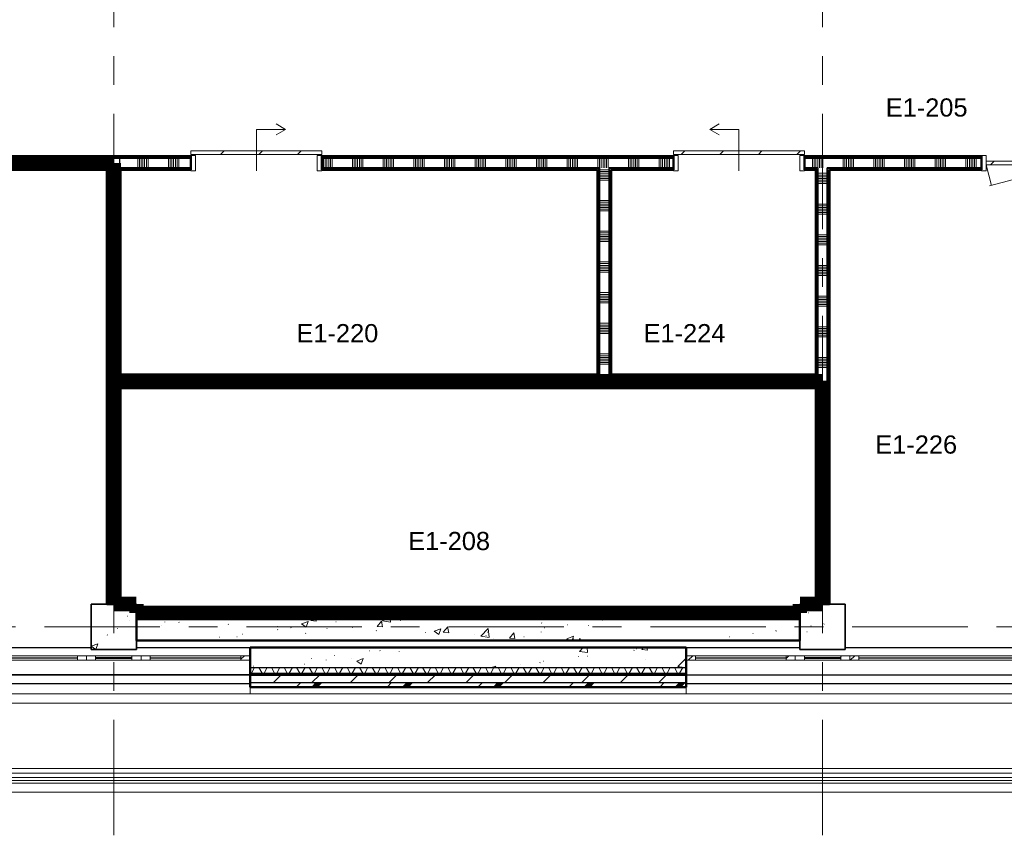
# Model space of a CAD drawing. Extents: x -3204 to 54657, y -2294 to 61632.
# Tile 10 of 65: x 22365 to 33200, y -2294 to 6678. Entities that reach past the tile are written whole.
import ezdxf

# ---------------------------------------------------------------- set-up
doc = ezdxf.new("R2010")
doc.units = 0
doc.header["$LTSCALE"] = 100
doc.linetypes.add('SCHEIDING_BRANDWEREND60', pattern=[3.2, 0.8, -1.6, 0.8])
doc.linetypes.add('stramien', pattern=[22.225, 12.7, -3.175, 3.175, -3.175])
for name, color, linetype, lineweight in [('00---0--FM-RUIMTENR', 7, 'Continuous', 18), ('BA20----_WANDEN', 14, 'Continuous', 50), ('BL$1A---_ALGEMEEN', 7, 'Continuous', 18), ('BL$1A---_DETAIL', 7, 'Continuous', 18), ('BL$7A---_STRAMIEN', 7, 'Continuous', 18), ('BL20----_WANDEN', 7, 'Continuous', 25), ('BL23----_VLOEREN', 11, 'Continuous', 18), ('BL28----_CONSTRUCTIES', 4, 'Continuous', 18), ('BL30----_KOZIJNEN', 14, 'Continuous', 25), ('BL34----_BALUSTRADES', 1, 'Continuous', 18), ('BL40----_BRANDWERENDESCHEIDING_60MIN', 84, 'SCHEIDING_BRANDWEREND60', 158)]:
    doc.layers.add(name, color=color, linetype=linetype, lineweight=lineweight)
doc.styles.add('Arial', font='arial.ttf', dxfattribs={"height": 200})
pattern_1 = [(50, (8878.4, 12805.1), (728.737, -63.756), [76.2, -838.2]), (355, (8878.4, 12805.1), (-140.972, 764.228), [60.96, -670.56]), (100.451, (8939.1, 12799.8), (587.77, 700.467), [64.76, -712.36]), (46.184, (8878.4, 13008.3), (1084.316, -168.17), [114.3, -1257.3]), (96.636, (8968.8, 12994.3), (949.61, 989.71), [97.14, -1068.54]), (351.184, (8878.4, 13008.3), (949.62, 989.7), [91.44, -1005.84]), (21, (8980, 12957.5), (606.458, -409.06), [76.2, -838.2]), (326, (8980, 12957.5), (247.208, 736.753), [60.96, -670.56]), (71.451, (9030.54, 12923.4), (853.668, 327.685), [64.76, -712.36]), (37.5, (8878.4, 12805.08), (12.3547, 338.22), [3.353, -659.079, 3.353, -677.367, -673.1]), (37.5, (8878.4, 12805.08), (12.3547, 338.22), [-1343.152, 3.353, -669.747]), (7.5, (8878.4, 12805.08), (267.279, 400.722), [3.353, -384.759, 3.353, -643.839, -256.54]), (7.5, (8878.4, 12805.08), (267.279, 400.722), [-1035.304, 3.353, -253.187]), (327.5, (8651.83, 12805.08), (542.3633, -22.9153), [3.353, -250.647, 3.353, -789.127, -1051.56]), (327.5, (8651.83, 12805.08), (542.3633, -22.9153), [-1046.48, 3.353, -1048.207]), (317.5, (8550.24, 12805.1), (592.517, 101.707), [3.353, -326.847, 3.353, -522.935, -746.76]), (317.5, (8550.24, 12805.1), (592.517, 101.707), [-856.488, 3.353, -743.407])]
pattern_2 = [(180, (23475, 2912.5), (7e-13, -500), []), (180, (23475, 2962.5), (7e-13, -500), []), (180, (23475, 3012.5), (7e-13, -500), []), (180, (23475, 3062.5), (7e-13, -500), [])]
pattern_3 = [(270, (27100, 2775), (500, -5e-12), []), (270, (27050, 2775), (500, -5e-12), []), (270, (27000, 2775), (500, -5e-12), []), (270, (26950, 2775), (500, -5e-12), [])]
pattern_4 = [(180, (31275, 4062.5), (-8e-13, -500), []), (180, (31275, 4112.5), (-8e-13, -500), []), (180, (31275, 4162.5), (-8e-13, -500), []), (180, (31275, 4212.5), (-8e-13, -500), [])]
pattern_5 = [(180, (28875, 4100), (-9e-13, -500), []), (180, (28875, 4150), (-9e-13, -500), []), (180, (28875, 4200), (-9e-13, -500), []), (180, (28875, 4250), (-9e-13, -500), [])]
pattern_6 = [(270, (35052.5, 5175), (500, 6e-12), []), (270, (35002.5, 5175), (500, 6e-12), []), (270, (34952.5, 5175), (500, 6e-12), []), (270, (34902.5, 5175), (500, 6e-12), [])]
pattern_7 = [(270, (22143.83, 5175), (500, -5e-12), []), (270, (22093.83, 5175), (500, -5e-12), []), (270, (22043.83, 5175), (500, -5e-12), []), (270, (21993.83, 5175), (500, -5e-12), [])]
pattern_8 = [(180, (31275, 1675), (-3e-12, -500), []), (180, (31275, 1725), (-3e-12, -500), []), (180, (31275, 1775), (-3e-12, -500), []), (180, (31275, 1825), (-3e-12, -500), [])]

# ---------------------------------------------------------------- blocks, each defined once
blk = doc.blocks.new('23_FL_glazenwasbalkon5 - AL_23_glazenwasbalkon-1321649-1')
at = {"layer": 'BL23----_VLOEREN'}
for p, q in [((38762, -13645), (-1918, -13645)), ((-1818, -13545), (38662, -13545)), ((39614, -14498), (-2771, -14498)), ((39742, -14625), (-2898, -14625)), ((-2798, -14525), (39642, -14525))]:
    blk.add_line(p, q, dxfattribs=at)
blk = doc.blocks.new('31_WN_AMC_a_br_paneel - 600x1530-2248571-1')
at = {"layer": 'BL30----_KOZIJNEN', "lineweight": 18}
h = blk.add_hatch(dxfattribs=at)
h.set_pattern_fill('FP_84', color=256, style=0, pattern_type=2)
h.set_pattern_definition([(225, (22321.6, -13145.1), (449.013, -449.013), []), (225, (22162.85, -13145.1), (6e-14, -898.026), []), (225, (22480.35, -13145.1), (6e-14, -898.026), [])])
h.paths.add_polyline_path([(300, 29), (200, 29), (200, -21), (300, -21)], flags=0)
h.paths.add_polyline_path([(-300, 29), (-300, -21), (-200, -21), (-200, 29)], flags=0)
h = blk.add_hatch(dxfattribs=at)
h.set_pattern_fill('FP_83', color=256, style=0, pattern_type=2)
h.set_pattern_definition([(225, (22321.6, -13145.08), (212.132, -212.132), [])])
h.paths.add_polyline_path([(200, 8), (-200, 8), (-200, 0), (200, 0)], flags=0)
for p, q in [((-200, 29), (-300, 29)), ((-200, -21), (-200, 29)), ((-200, 29), (200, 29)), ((200, 8), (-200, 8)), ((-200, 8), (-200, 0)), ((-200, 0), (200, 0)), ((300, 29), (200, 29)), ((200, 29), (200, -21)), ((200, 0), (200, 8)), ((-300, -21), (-200, -21)), ((-200, -21), (200, -21)), ((200, -21), (300, -21))]:
    blk.add_line(p, q, dxfattribs=at)
blk = doc.blocks.new('31_WN_AMC_a_br_paneel - 600x1530-V45-1')
at = {"layer": 'BL30----_KOZIJNEN', "lineweight": 18}
h = blk.add_hatch(dxfattribs=at)
h.set_pattern_fill('FP_85', color=256, style=0, pattern_type=2)
h.set_pattern_definition([(45, (-14521.6, 13145.08), (-212.132, 212.132), [])])
h.paths.add_polyline_path([(200, -8), (200, 0), (-200, 0), (-200, -8)], flags=0)
for p, q in [((-300, 21), (-200, 21)), ((-200, 21), (-200, -29)), ((-200, 21), (200, 21)), ((200, 21), (300, 21)), ((200, -29), (200, 21)), ((-200, -29), (-300, -29)), ((-200, 0), (200, 0)), ((-200, -8), (-200, 0)), ((200, -8), (-200, -8)), ((-200, -29), (200, -29)), ((200, 0), (200, -8)), ((300, -29), (200, -29))]:
    blk.add_line(p, q, dxfattribs=at)
blk = doc.blocks.new('31_WN_AMC_a_br_raam - 1200x1530-2251159-1')
at = {"layer": 'BL30----_KOZIJNEN', "lineweight": 18}
h = blk.add_hatch(dxfattribs=at)
h.set_pattern_fill('FP_86', color=256, style=0, pattern_type=2)
h.set_pattern_definition([(225, (21421.6, -13145.1), (449.013, -449.013), []), (225, (21262.85, -13145.1), (6e-14, -898.026), []), (225, (21580.35, -13145.1), (6e-14, -898.026), [])])
h.paths.add_polyline_path([(500, 29), (500, -21), (600, -21), (600, 29)], flags=0)
h.paths.add_polyline_path([(-600, 29), (-600, -21), (-500, -21), (-500, 29)], flags=0)
for p, q in [((-600, 29), (-600, -21)), ((-500, 29), (-600, 29)), ((-500, -21), (-500, 29)), ((-500, 29), (500, 29)), ((500, 7), (-500, 7)), ((-500, 7), (-500, 1)), ((-500, 1), (500, 1)), ((600, 29), (500, 29)), ((500, 29), (500, -21)), ((500, 1), (500, 7)), ((600, -21), (600, 29)), ((-600, -21), (-500, -21)), ((-500, -21), (500, -21)), ((500, -21), (600, -21))]:
    blk.add_line(p, q, dxfattribs=at)
blk = doc.blocks.new('31_WN_AMC_a_br_raam - 1200x1530-2251158-1')
at = {"layer": 'BL30----_KOZIJNEN', "lineweight": 18}
h = blk.add_hatch(dxfattribs=at)
h.set_pattern_fill('FP_87', color=256, style=0, pattern_type=2)
h.set_pattern_definition([(45, (-15421.6, 13145.1), (-449.013, 449.013), []), (45, (-15262.85, 13145.1), (0, 898.026), []), (45, (-15580.35, 13145.1), (0, 898.026), [])])
h.paths.add_polyline_path([(-600, -29), (-500, -29), (-500, 21), (-600, 21)], flags=0)
h.paths.add_polyline_path([(500, -29), (600, -29), (600, 21), (500, 21)], flags=0)
for p, q in [((-600, 21), (-500, 21)), ((-600, -29), (-600, 21)), ((-500, 21), (-500, -29)), ((-500, 21), (500, 21)), ((500, 21), (600, 21)), ((500, -29), (500, 21)), ((600, 21), (600, -29)), ((-500, -29), (-600, -29)), ((-500, -1), (500, -1)), ((-500, -7), (-500, -1)), ((500, -7), (-500, -7)), ((-500, -29), (500, -29)), ((500, -1), (500, -7)), ((600, -29), (500, -29))]:
    blk.add_line(p, q, dxfattribs=at)
blk = doc.blocks.new('31_WN_AMC_a_br_raam - 2700x1530-2251161-1')
at = {"layer": 'BL30----_KOZIJNEN', "lineweight": 18}
for p, q in [((-1350, 29), (-1350, -21)), ((-1250, 29), (-1350, 29)), ((-1250, -21), (-1250, 29)), ((-1250, 29), (1250, 29)), ((1250, 7), (-1250, 7)), ((-1250, 7), (-1250, 1)), ((-1250, 1), (1250, 1)), ((1350, 29), (1250, 29)), ((1250, 29), (1250, -21)), ((1250, 1), (1250, 7)), ((1350, -21), (1350, 29)), ((-1350, -21), (-1250, -21)), ((-1250, -21), (1250, -21)), ((1250, -21), (1350, -21))]:
    blk.add_line(p, q, dxfattribs=at)
blk = doc.blocks.new('31_WN_AMC_a_br_raam - 2700x1530-V56-1')
at = {"layer": 'BL30----_KOZIJNEN', "lineweight": 18}
h = blk.add_hatch(dxfattribs=at)
h.set_pattern_fill('FP_110', color=256, style=0, pattern_type=2)
h.set_pattern_definition([(225, (23971.6, -13145.1), (449.013, -449.013), []), (225, (23812.85, -13145.1), (6e-14, -898.026), []), (225, (24130.35, -13145.1), (6e-14, -898.026), [])])
h.paths.add_polyline_path([(-1350, 29), (-1350, -21), (-1250, -21), (-1250, 29)], flags=0)
h.paths.add_polyline_path([(1350, 29), (1250, 29), (1250, -21), (1350, -21)], flags=0)
for p, q in [((-1350, 29), (-1350, -21)), ((-1250, 29), (-1350, 29)), ((-1250, -21), (-1250, 29)), ((-1250, 29), (1250, 29)), ((1250, 7), (-1250, 7)), ((-1250, 7), (-1250, 1)), ((-1250, 1), (1250, 1)), ((1350, 29), (1250, 29)), ((1250, 29), (1250, -21)), ((1250, 1), (1250, 7)), ((1350, -21), (1350, 29)), ((-1350, -21), (-1250, -21)), ((-1250, -21), (1250, -21)), ((1250, -21), (1350, -21))]:
    blk.add_line(p, q, dxfattribs=at)
blk = doc.blocks.new('Railing - Railing-2110828-1')
at = {"layer": 'BL34----_BALUSTRADES'}
for p, q in [((39483, -14366), (-2639, -14366)), ((-2738, -14465), (39582, -14465)), ((39532, -14415), (-2688, -14415))]:
    blk.add_line(p, q, dxfattribs=at)
blk = doc.blocks.new('32_DR_AMC_s_enkele deur_R_dt3 - 1000x2360 2-V131-1')
at = {"layer": 'BL30----_KOZIJNEN', "lineweight": 18}
h = blk.add_hatch(dxfattribs=at)
h.set_pattern_fill('FP_219', color=256, style=0, pattern_type=2)
h.set_pattern_definition([(225, (24571.6, -7705.08), (212.132, -212.132), [])])
h.paths.add_polyline_path([(-450, 20), (-450, -20), (450, -20), (450, 20), (129, 20)], flags=0)
for p, q in [((-450, 20), (414, 251)), ((450, 20), (390, 245)), ((-450, 85), (-500, 85)), ((-500, 85), (-500, -85)), ((-450, -85), (-450, 85)), ((450, 20), (-450, 20)), ((-450, 20), (-450, -20)), ((500, 85), (450, 85)), ((450, 85), (450, -85)), ((450, -20), (450, 20)), ((500, -85), (500, 85)), ((-500, -85), (-450, -85)), ((-450, -20), (450, -20)), ((450, -85), (500, -85))]:
    blk.add_line(p, q, dxfattribs=at)
blk = doc.blocks.new('32_DR_AMC_s_enkele schuifdeur_dt2 - 1440x2360-2905888-1')
at = {"layer": 'BL$1A---_ALGEMEEN'}
h = blk.add_hatch(dxfattribs=at)
h.set_pattern_fill('FP_222', color=256, style=0, pattern_type=2)
h.set_pattern_definition([(45, (-15766.6, 7705.1), (-500, 500), []), (45, (-15596.6, 7705.1), (-500, 500), []), (45, (-15586.6, 7705.1), (-500, 500), []), (45, (-15576.6, 7705.1), (-500, 500), []), (45, (-15566.6, 7705.1), (-500, 500), []), (45, (-15556.6, 7705.1), (-500, 500), []), (45, (-15546.6, 7705.1), (-500, 500), []), (45, (-15536.6, 7705.1), (-500, 500), [])])
h.paths.add_polyline_path([(-345, -85), (-345, 85), (-395, 85), (-395, -85)], flags=0)
at = {"layer": 'BL30----_KOZIJNEN', "lineweight": 18}
h = blk.add_hatch(dxfattribs=at)
h.set_pattern_fill('FP_223', color=256, style=0, pattern_type=2)
h.set_pattern_definition([(45, (-15766.6, 7705.08), (-212.132, 212.132), [])])
h.paths.add_polyline_path([(1045, 95), (1045, 135), (-395, 135), (-395, 95)], flags=0)
at = {"layer": 'BL$1A---_ALGEMEEN'}
for p, q in [((325, -85), (325, 371)), ((325, 371), (645, 371)), ((645, 371), (541, 431)), ((645, 371), (541, 311))]:
    blk.add_line(p, q, dxfattribs=at)
at = {"layer": 'BL30----_KOZIJNEN', "lineweight": 18}
for p, q in [((1045, 135), (-395, 135)), ((-395, 135), (-395, 95)), ((1045, 95), (1045, 135)), ((-395, 95), (1045, 95)), ((-345, 85), (-395, 85)), ((-395, 85), (-395, -85)), ((-345, -85), (-345, 85)), ((1045, 85), (995, 85)), ((995, 85), (995, -85)), ((1045, -85), (1045, 85)), ((-395, -85), (-345, -85)), ((995, -85), (1045, -85))]:
    blk.add_line(p, q, dxfattribs=at)
blk = doc.blocks.new('32_DR_AMC_s_enkele schuifdeur_dt2 - 1440x2360-2905889-1')
at = {"layer": 'BL30----_KOZIJNEN', "lineweight": 18}
h = blk.add_hatch(dxfattribs=at)
h.set_pattern_fill('FP_224', color=256, style=0, pattern_type=2)
h.set_pattern_definition([(225, (21726.6, -7705.08), (212.132, -212.132), [])])
h.paths.add_polyline_path([(-395, -95), (-395, -135), (1045, -135), (1045, -95), (539, -95)], flags=0)
at = {"layer": 'BL$1A---_ALGEMEEN'}
for p, q in [((325, 85), (325, -371)), ((645, -371), (541, -311)), ((325, -371), (645, -371)), ((645, -371), (541, -431))]:
    blk.add_line(p, q, dxfattribs=at)
at = {"layer": 'BL30----_KOZIJNEN', "lineweight": 18}
for p, q in [((-395, -85), (-395, 85)), ((-395, 85), (-345, 85)), ((-345, 85), (-345, -85)), ((995, -85), (995, 85)), ((995, 85), (1045, 85)), ((1045, 85), (1045, -85)), ((-345, -85), (-395, -85)), ((-395, -95), (1045, -95)), ((-395, -135), (-395, -95)), ((1045, -85), (995, -85)), ((1045, -95), (1045, -135)), ((1045, -135), (-395, -135))]:
    blk.add_line(p, q, dxfattribs=at)

msp = doc.modelspace()

# ---------------------------------------------------------------- hatches: boundary and pattern name
at = {"layer": 'BA20----_WANDEN', "lineweight": 18}
h = msp.add_hatch(dxfattribs=at)
h.set_pattern_fill('FP_763', color=256, angle=-270, style=0, pattern_type=2)
h.set_pattern_definition(pattern_7)
h.paths.add_polyline_path([(23466.3, 5162.5), (23466.3, 5175), (21221.3, 5175), (21221.3, 5162.5), (22471.8, 5162.5)], flags=0)
h = msp.add_hatch(dxfattribs=at)
h.set_pattern_fill('FP_763', color=256, angle=-270, style=0, pattern_type=2)
h.set_pattern_definition(pattern_7)
h.paths.add_polyline_path([(23466.3, 5150), (23466.3, 5162.5), (21221.3, 5162.5), (21221.3, 5150), (22471.8, 5150)], flags=0)
h = msp.add_hatch(dxfattribs=at)
h.set_pattern_fill('FP_764', color=256, angle=-270, style=0, pattern_type=2)
h.set_pattern_definition([(270, (22343.83, 5175), (337.5, -4e-12), []), (270, (22325.08, 5175), (337.5, -4e-12), []), (270, (22306.33, 5175), (337.5, -4e-12), []), (270, (22287.58, 5175), (337.5, -4e-12), []), (270, (22268.83, 5175), (337.5, -4e-12), []), (270, (22250.08, 5175), (337.5, -4e-12), []), (270, (22231.33, 5175), (337.5, -4e-12), [])])
h.paths.add_polyline_path([(23466.3, 5050), (23466.3, 5150), (21221.3, 5150), (21221.3, 5050), (23450, 5050)], flags=0)
h = msp.add_hatch(dxfattribs=at)
h.set_pattern_fill('FP_761', color=256, angle=-270, style=0, pattern_type=2)
h.set_pattern_definition(pattern_6)
h.paths.add_polyline_path([(47030, 5162.5), (47030, 5175), (45300, 5175), (45300, 5162.5)], flags=0)
h.paths.add_polyline_path([(41700, 5162.5), (41700, 5175), (41450, 5175), (41450, 5162.5)], flags=0)
h.paths.add_polyline_path([(40450, 5162.5), (40450, 5175), (38450, 5175), (38450, 5162.5), (38746.2, 5162.5)], flags=0)
h.paths.add_polyline_path([(37450, 5162.5), (37450, 5175), (35450, 5175), (35450, 5162.5), (36576.2, 5162.5)], flags=0)
h.paths.add_polyline_path([(34406.3, 5162.5), (34450, 5162.5), (34450, 5175), (33950, 5175), (33950, 5162.5)], flags=0)
h.paths.add_polyline_path([(32950, 5162.5), (32950, 5175), (31000, 5175), (31000, 5162.5), (32236.4, 5162.5)], flags=0)
h.paths.add_polyline_path([(29560, 5162.5), (29560, 5175), (25690, 5175), (25690, 5162.5), (25726.6, 5162.5)], flags=0)
h.paths.add_polyline_path([(24250, 5162.5), (24250, 5175), (23466.3, 5175), (23466.3, 5162.5), (23556.7, 5162.5)], flags=0)
h = msp.add_hatch(dxfattribs=at)
h.set_pattern_fill('FP_761', color=256, angle=-270, style=0, pattern_type=2)
h.set_pattern_definition(pattern_6)
h.paths.add_polyline_path([(47030, 5150), (47030, 5162.5), (45300, 5162.5), (45300, 5150)], flags=0)
h.paths.add_polyline_path([(41700, 5150), (41700, 5162.5), (41450, 5162.5), (41450, 5150)], flags=0)
h.paths.add_polyline_path([(40450, 5150), (40450, 5162.5), (38450, 5162.5), (38450, 5150), (38746.2, 5150)], flags=0)
h.paths.add_polyline_path([(37450, 5150), (37450, 5162.5), (35450, 5162.5), (35450, 5150), (36576.2, 5150)], flags=0)
h.paths.add_polyline_path([(34450, 5150), (34450, 5162.5), (33950, 5162.5), (33950, 5150), (34406.3, 5150)], flags=0)
h.paths.add_polyline_path([(32950, 5150), (32950, 5162.5), (31000, 5162.5), (31000, 5150), (32236.4, 5150)], flags=0)
h.paths.add_polyline_path([(29560, 5150), (29560, 5162.5), (25690, 5162.5), (25690, 5150), (25726.6, 5150)], flags=0)
h.paths.add_polyline_path([(24250, 5150), (24250, 5162.5), (23466.3, 5162.5), (23466.3, 5150), (23556.7, 5150)], flags=0)
h = msp.add_hatch(dxfattribs=at)
h.set_pattern_fill('FP_762', color=256, angle=-270, style=0, pattern_type=2)
h.set_pattern_definition([(270, (35252.5, 5175), (337.5, 4e-12), []), (270, (35233.75, 5175), (337.5, 4e-12), []), (270, (35215, 5175), (337.5, 4e-12), []), (270, (35196.25, 5175), (337.5, 4e-12), []), (270, (35177.5, 5175), (337.5, 4e-12), []), (270, (35158.75, 5175), (337.5, 4e-12), []), (270, (35140, 5175), (337.5, 4e-12), [])])
h.paths.add_polyline_path([(47030, 5050), (47030, 5150), (45300, 5150), (45300, 5050)], flags=0)
h.paths.add_polyline_path([(41700, 5050), (41700, 5150), (41450, 5150), (41450, 5050)], flags=0)
h.paths.add_polyline_path([(40450, 5050), (40450, 5150), (38450, 5150), (38450, 5050), (40250, 5050)], flags=0)
h.paths.add_polyline_path([(37450, 5050), (37450, 5150), (35450, 5150), (35450, 5050), (37250, 5050)], flags=0)
h.paths.add_polyline_path([(34406.3, 5050), (34450, 5050), (34450, 5150), (33950, 5150), (33950, 5050), (34250, 5050)], flags=0)
h.paths.add_polyline_path([(32950, 5050), (32950, 5150), (31000, 5150), (31000, 5050), (32236.4, 5050)], flags=0)
h.paths.add_polyline_path([(29560, 5050), (29560, 5150), (25690, 5150), (25690, 5050), (28850, 5050)], flags=0)
h.paths.add_polyline_path([(24250, 5050), (24250, 5150), (23466.3, 5150), (23466.3, 5050), (23556.7, 5050)], flags=0)
h = msp.add_hatch(dxfattribs=at)
h.set_pattern_fill('FP_763', color=256, angle=-270, style=0, pattern_type=2)
h.set_pattern_definition(pattern_7)
h.paths.add_polyline_path([(23466.3, 5037.5), (23466.3, 5050), (23450, 5050), (23450, 5037.5), (23462.5, 5037.5)], flags=0)
h.paths.add_polyline_path([(23350, 5037.5), (23350, 5050), (21221.3, 5050), (21221.3, 5037.5), (22471.8, 5037.5)], flags=0)
h = msp.add_hatch(dxfattribs=at)
h.set_pattern_fill('FP_763', color=256, angle=-270, style=0, pattern_type=2)
h.set_pattern_definition(pattern_7)
h.paths.add_polyline_path([(23462.5, 5025), (23466.3, 5025), (23466.3, 5037.5), (23462.5, 5037.5)], flags=0)
h.paths.add_polyline_path([(22471.8, 5025), (23350, 5025), (23350, 5037.5), (21221.3, 5037.5), (21221.3, 5025), (21386.8, 5025)], flags=0)
h = msp.add_hatch(dxfattribs=at)
h.set_pattern_fill('FP_190', color=256, angle=90, style=0, pattern_type=2)
h.set_pattern_definition(pattern_2)
h.paths.add_polyline_path([(23325, 250), (23337.5, 250), (23337.5, 5025), (23325, 5025), (23325, 901.2)], flags=0)
h = msp.add_hatch(dxfattribs=at)
h.set_pattern_fill('FP_190', color=256, angle=90, style=0, pattern_type=2)
h.set_pattern_definition(pattern_2)
h.paths.add_polyline_path([(23337.5, 250), (23350, 250), (23350, 5025), (23337.5, 5025), (23337.5, 901.2)], flags=0)
h = msp.add_hatch(dxfattribs=at)
h.set_pattern_fill('FP_191', color=256, angle=90, style=0, pattern_type=2)
h.set_pattern_definition([(180, (23475, 2712.5), (5e-13, -337.5), []), (180, (23475, 2731.25), (5e-13, -337.5), []), (180, (23475, 2750), (5e-13, -337.5), []), (180, (23475, 2768.75), (5e-13, -337.5), []), (180, (23475, 2787.5), (5e-13, -337.5), []), (180, (23475, 2806.25), (5e-13, -337.5), []), (180, (23475, 2825), (5e-13, -337.5), [])])
h.paths.add_polyline_path([(23450, 250), (23450, 5050), (23350, 5050), (23350, 250)], flags=0)
h = msp.add_hatch(dxfattribs=at)
h.set_pattern_fill('FP_190', color=256, angle=90, style=0, pattern_type=2)
h.set_pattern_definition(pattern_2)
h.paths.add_polyline_path([(23462.5, 250), (23462.5, 2650), (23450, 2650), (23450, 250)], flags=0)
h.paths.add_polyline_path([(23450, 2750), (23462.5, 2750), (23462.5, 5037.5), (23450, 5037.5), (23450, 3298.5)], flags=0)
h = msp.add_hatch(dxfattribs=at)
h.set_pattern_fill('FP_190', color=256, angle=90, style=0, pattern_type=2)
h.set_pattern_definition(pattern_2)
h.paths.add_polyline_path([(23475, 250), (23475, 2650), (23462.5, 2650), (23462.5, 250)], flags=0)
h.paths.add_polyline_path([(23475, 2762.5), (23475, 5037.5), (23466.3, 5037.5), (23466.3, 5025), (23462.5, 5025), (23462.5, 2762.5)], flags=0)
h = msp.add_hatch(dxfattribs=at)
h.set_pattern_fill('FP_761', color=256, angle=-270, style=0, pattern_type=2)
h.set_pattern_definition(pattern_6)
h.paths.add_polyline_path([(47030, 5037.5), (47030, 5050), (45300, 5050), (45300, 5037.5)], flags=0)
h.paths.add_polyline_path([(41700, 5037.5), (41700, 5050), (41450, 5050), (41450, 5037.5)], flags=0)
h.paths.add_polyline_path([(40137.5, 5037.5), (40150, 5037.5), (40150, 5050), (38450, 5050), (38450, 5037.5), (38746.2, 5037.5)], flags=0)
h.paths.add_polyline_path([(40250, 5037.5), (40450, 5037.5), (40450, 5050), (40250, 5050)], flags=0)
h.paths.add_polyline_path([(37450, 5037.5), (37450, 5050), (37250, 5050), (37250, 5037.5)], flags=0)
h.paths.add_polyline_path([(37137.5, 5037.5), (37150, 5037.5), (37150, 5050), (35450, 5050), (35450, 5037.5), (36576.2, 5037.5)], flags=0)
h.paths.add_polyline_path([(34450, 5037.5), (34450, 5050), (34250, 5050), (34250, 5037.5), (34406.3, 5037.5)], flags=0)
h.paths.add_polyline_path([(34137.5, 5037.5), (34150, 5037.5), (34150, 5050), (33950, 5050), (33950, 5037.5)], flags=0)
h.paths.add_polyline_path([(32950, 5037.5), (32950, 5050), (31250, 5050), (31250, 5037.5), (32236.4, 5037.5)], flags=0)
h.paths.add_polyline_path([(31150, 5037.5), (31150, 5050), (31000, 5050), (31000, 5037.5), (31137.5, 5037.5)], flags=0)
h.paths.add_polyline_path([(29560, 5037.5), (29560, 5050), (28850, 5050), (28850, 5037.5)], flags=0)
h.paths.add_polyline_path([(28737.5, 5037.5), (28750, 5037.5), (28750, 5050), (25690, 5050), (25690, 5037.5), (25726.6, 5037.5)], flags=0)
h.paths.add_polyline_path([(24250, 5037.5), (24250, 5050), (23466.3, 5050), (23466.3, 5037.5), (23556.7, 5037.5)], flags=0)
h = msp.add_hatch(dxfattribs=at)
h.set_pattern_fill('FP_761', color=256, angle=-270, style=0, pattern_type=2)
h.set_pattern_definition(pattern_6)
h.paths.add_polyline_path([(47030, 5025), (47030, 5037.5), (45300, 5037.5), (45300, 5025)], flags=0)
h.paths.add_polyline_path([(41700, 5025), (41700, 5037.5), (41450, 5037.5), (41450, 5025)], flags=0)
h.paths.add_polyline_path([(40450, 5025), (40450, 5037.5), (40250, 5037.5), (40250, 5025), (40275, 5025)], flags=0)
h.paths.add_polyline_path([(40137.5, 5025), (40137.5, 5037.5), (38450, 5037.5), (38450, 5025), (40125, 5025)], flags=0)
h.paths.add_polyline_path([(37125, 5025), (37137.5, 5025), (37137.5, 5037.5), (35450, 5037.5), (35450, 5025), (36576.2, 5025)], flags=0)
h.paths.add_polyline_path([(37450, 5025), (37450, 5037.5), (37250, 5037.5), (37250, 5025), (37275, 5025)], flags=0)
h.paths.add_polyline_path([(34406.3, 5025), (34450, 5025), (34450, 5037.5), (34250, 5037.5), (34250, 5025), (34275, 5025)], flags=0)
h.paths.add_polyline_path([(33950, 5025), (34137.5, 5025), (34137.5, 5037.5), (33950, 5037.5)], flags=0)
h.paths.add_polyline_path([(32950, 5025), (32950, 5037.5), (31250, 5037.5), (31250, 5025), (32236.4, 5025)], flags=0)
h.paths.add_polyline_path([(31125, 5025), (31137.5, 5025), (31137.5, 5037.5), (31000, 5037.5), (31000, 5025)], flags=0)
h.paths.add_polyline_path([(29560, 5025), (29560, 5037.5), (28850, 5037.5), (28850, 5025), (28875, 5025)], flags=0)
h.paths.add_polyline_path([(28737.5, 5025), (28737.5, 5037.5), (25690, 5037.5), (25690, 5025), (28725, 5025)], flags=0)
h.paths.add_polyline_path([(24250, 5025), (24250, 5037.5), (23475, 5037.5), (23475, 5025), (23556.7, 5025)], flags=0)
h = msp.add_hatch(dxfattribs=at)
h.set_pattern_fill('FP_208', color=256, angle=90, style=0, pattern_type=2)
h.set_pattern_definition(pattern_5)
h.paths.add_polyline_path([(28737.5, 2775), (28737.5, 5025), (28725, 5025), (28725, 2775)], flags=0)
h = msp.add_hatch(dxfattribs=at)
h.set_pattern_fill('FP_208', color=256, angle=90, style=0, pattern_type=2)
h.set_pattern_definition(pattern_5)
h.paths.add_polyline_path([(28750, 2762.5), (28750, 5037.5), (28737.5, 5037.5), (28737.5, 2762.5)], flags=0)
h = msp.add_hatch(dxfattribs=at)
h.set_pattern_fill('FP_209', color=256, angle=90, style=0, pattern_type=2)
h.set_pattern_definition([(180, (28875, 3900), (-6e-13, -337.5), []), (180, (28875, 3918.75), (-6e-13, -337.5), []), (180, (28875, 3937.5), (-6e-13, -337.5), []), (180, (28875, 3956.25), (-6e-13, -337.5), []), (180, (28875, 3975), (-6e-13, -337.5), []), (180, (28875, 3993.75), (-6e-13, -337.5), []), (180, (28875, 4012.5), (-6e-13, -337.5), [])])
h.paths.add_polyline_path([(28850, 2750), (28850, 5050), (28750, 5050), (28750, 2750)], flags=0)
h = msp.add_hatch(dxfattribs=at)
h.set_pattern_fill('FP_208', color=256, angle=90, style=0, pattern_type=2)
h.set_pattern_definition(pattern_5)
h.paths.add_polyline_path([(28862.5, 2775), (28862.5, 5025), (28850, 5025), (28850, 2775)], flags=0)
h = msp.add_hatch(dxfattribs=at)
h.set_pattern_fill('FP_208', color=256, angle=90, style=0, pattern_type=2)
h.set_pattern_definition(pattern_5)
h.paths.add_polyline_path([(28875, 2775), (28875, 5025), (28862.5, 5025), (28862.5, 2775)], flags=0)
h = msp.add_hatch(dxfattribs=at)
h.set_pattern_fill('FP_194', color=256, angle=90, style=0, pattern_type=2)
h.set_pattern_definition(pattern_4)
h.paths.add_polyline_path([(31137.5, 2762.5), (31137.5, 5025), (31125, 5025), (31125, 2762.5)], flags=0)
h = msp.add_hatch(dxfattribs=at)
h.set_pattern_fill('FP_194', color=256, angle=90, style=0, pattern_type=2)
h.set_pattern_definition(pattern_4)
h.paths.add_polyline_path([(31150, 2750), (31150, 5037.5), (31137.5, 5037.5), (31137.5, 2750)], flags=0)
h = msp.add_hatch(dxfattribs=at)
h.set_pattern_fill('FP_195', color=256, angle=90, style=0, pattern_type=2)
h.set_pattern_definition([(180, (31275, 3862.5), (-6e-13, -337.5), []), (180, (31275, 3881.25), (-6e-13, -337.5), []), (180, (31275, 3900), (-6e-13, -337.5), []), (180, (31275, 3918.75), (-6e-13, -337.5), []), (180, (31275, 3937.5), (-6e-13, -337.5), []), (180, (31275, 3956.25), (-6e-13, -337.5), []), (180, (31275, 3975), (-6e-13, -337.5), [])])
h.paths.add_polyline_path([(31250, 2700), (31250, 5050), (31150, 5050), (31150, 2700)], flags=0)
h = msp.add_hatch(dxfattribs=at)
h.set_pattern_fill('FP_194', color=256, angle=90, style=0, pattern_type=2)
h.set_pattern_definition(pattern_4)
h.paths.add_polyline_path([(31262.5, 2700), (31262.5, 5025), (31250, 5025), (31250, 2700)], flags=0)
h = msp.add_hatch(dxfattribs=at)
h.set_pattern_fill('FP_194', color=256, angle=90, style=0, pattern_type=2)
h.set_pattern_definition(pattern_4)
h.paths.add_polyline_path([(31275, 2700), (31275, 5025), (31262.5, 5025), (31262.5, 2700)], flags=0)
h = msp.add_hatch(dxfattribs=at)
h.set_pattern_fill('FP_193', color=256, angle=-270, style=0, pattern_type=2)
h.set_pattern_definition([(270, (27300, 2775), (337.5, -4e-12), []), (270, (27281.25, 2775), (337.5, -4e-12), []), (270, (27262.5, 2775), (337.5, -4e-12), []), (270, (27243.75, 2775), (337.5, -4e-12), []), (270, (27225, 2775), (337.5, -4e-12), []), (270, (27206.25, 2775), (337.5, -4e-12), []), (270, (27187.5, 2775), (337.5, -4e-12), [])])
h.paths.add_polyline_path([(31150, 2650), (31150, 2750), (23450, 2750), (23450, 2650), (31137.5, 2650)], flags=0)
h = msp.add_hatch(dxfattribs=at)
h.set_pattern_fill('FP_192', color=256, angle=-270, style=0, pattern_type=2)
h.set_pattern_definition(pattern_3)
h.paths.add_polyline_path([(31125, 2750), (31137.5, 2750), (31137.5, 2762.5), (28850, 2762.5), (28850, 2750), (30066.5, 2750)], flags=0)
h.paths.add_polyline_path([(28750, 2750), (28750, 2762.5), (23462.5, 2762.5), (23462.5, 2750), (25726.6, 2750)], flags=0)
h = msp.add_hatch(dxfattribs=at)
h.set_pattern_fill('FP_192', color=256, angle=-270, style=0, pattern_type=2)
h.set_pattern_definition(pattern_3)
h.paths.add_polyline_path([(31125, 2762.5), (31125, 2775), (28850, 2775), (28850, 2762.5), (30066.5, 2762.5)], flags=0)
h.paths.add_polyline_path([(28737.5, 2762.5), (28737.5, 2775), (23475, 2775), (23475, 2762.5), (25726.6, 2762.5)], flags=0)
h = msp.add_hatch(dxfattribs=at)
h.set_pattern_fill('FP_192', color=256, angle=-270, style=0, pattern_type=2)
h.set_pattern_definition(pattern_3)
h.paths.add_polyline_path([(31125, 2637.5), (31125, 2650), (23475, 2650), (23475, 2637.5), (30066.5, 2637.5)], flags=0)
h = msp.add_hatch(dxfattribs=at)
h.set_pattern_fill('FP_192', color=256, angle=-270, style=0, pattern_type=2)
h.set_pattern_definition(pattern_3)
h.paths.add_polyline_path([(31125, 2625), (31125, 2637.5), (23475, 2637.5), (23475, 2625), (30066.5, 2625)], flags=0)
h = msp.add_hatch(dxfattribs=at)
h.set_pattern_fill('FP_765', color=256, angle=90, style=0, pattern_type=2)
h.set_pattern_definition(pattern_8)
h.paths.add_polyline_path([(31137.5, 250), (31137.5, 2650), (31125, 2650), (31125, 250)], flags=0)
h = msp.add_hatch(dxfattribs=at)
h.set_pattern_fill('FP_765', color=256, angle=90, style=0, pattern_type=2)
h.set_pattern_definition(pattern_8)
h.paths.add_polyline_path([(31150, 250), (31150, 2650), (31137.5, 2650), (31137.5, 250)], flags=0)
h = msp.add_hatch(dxfattribs=at)
h.set_pattern_fill('FP_766', color=256, angle=90, style=0, pattern_type=2)
h.set_pattern_definition([(180, (31275, 1475), (-2e-12, -337.5), []), (180, (31275, 1493.75), (-2e-12, -337.5), []), (180, (31275, 1512.5), (-2e-12, -337.5), []), (180, (31275, 1531.25), (-2e-12, -337.5), []), (180, (31275, 1550), (-2e-12, -337.5), []), (180, (31275, 1568.75), (-2e-12, -337.5), []), (180, (31275, 1587.5), (-2e-12, -337.5), [])])
h.paths.add_polyline_path([(31150, 250), (31250, 250), (31250, 2700), (31150, 2700), (31150, 901.2)], flags=0)
h = msp.add_hatch(dxfattribs=at)
h.set_pattern_fill('FP_765', color=256, angle=90, style=0, pattern_type=2)
h.set_pattern_definition(pattern_8)
h.paths.add_polyline_path([(31262.5, 250), (31262.5, 2700), (31250, 2700), (31250, 250)], flags=0)
h = msp.add_hatch(dxfattribs=at)
h.set_pattern_fill('FP_765', color=256, angle=90, style=0, pattern_type=2)
h.set_pattern_definition(pattern_8)
h.paths.add_polyline_path([(31275, 250), (31275, 2700), (31262.5, 2700), (31262.5, 250)], flags=0)
h = msp.add_hatch(dxfattribs=at)
h.set_pattern_fill('FP_1', color=256, style=0, pattern_type=2)
h.set_pattern_definition(pattern_1)
h.paths.add_polyline_path([(30950, -150), (30950, 150), (23650, 150), (23650, -150), (30066.5, -150)], flags=0)
h = msp.add_hatch(dxfattribs=at)
h.set_pattern_fill('FP_1', color=256, style=0, pattern_type=2)
h.set_pattern_definition(pattern_1)
h.paths.add_polyline_path([(29700, -450), (29700, -230), (24900, -230), (24900, -450), (25726.6, -450)], flags=0)
h = msp.add_hatch(dxfattribs=at)
h.set_pattern_fill('FP_74', color=256, angle=60, style=0, pattern_type=2)
h.set_pattern_definition([(60, (27260, -530), (-103.923, 60), []), (120, (27260, -530), (-103.923, -60), [])])
h.paths.add_polyline_path([(29700, -510), (29700, -450), (24900, -450), (24900, -510), (25726.6, -510)], flags=0)
h = msp.add_hatch(dxfattribs=at)
h.set_pattern_fill('FP_69', color=256, style=0, pattern_type=2)
h.set_pattern_definition([(45, (8878.4, 12805.08), (-212.132, 212.132), [])])
h.paths.add_polyline_path([(29700, -615), (29700, -530), (24900, -530), (24900, -615), (25726.6, -615)], flags=0)
h = msp.add_hatch(dxfattribs=at)
h.set_pattern_fill('FP_70', color=256, style=0, pattern_type=2)
h.set_pattern_definition([(45, (8878.4, 12805.1), (-500, 500), []), (45, (9048.4, 12805.1), (-500, 500), []), (45, (9058.4, 12805.1), (-500, 500), []), (45, (9068.4, 12805.1), (-500, 500), []), (45, (9078.4, 12805.1), (-500, 500), []), (45, (9088.4, 12805.1), (-500, 500), []), (45, (9098.4, 12805.1), (-500, 500), []), (45, (9108.4, 12805.1), (-500, 500), [])])
h.paths.add_polyline_path([(29700, -665), (29700, -615), (24900, -615), (24900, -665), (25726.6, -665)], flags=0)
at = {"layer": 'BL28----_CONSTRUCTIES'}
h = msp.add_hatch(dxfattribs=at)
h.set_pattern_fill('FP_1', color=256, style=0, pattern_type=2)
h.set_pattern_definition(pattern_1)
h.paths.add_polyline_path([(23650, -250), (23650, 250), (23150, 250), (23150, -250)], flags=0)
h = msp.add_hatch(dxfattribs=at)
h.set_pattern_fill('FP_1', color=256, style=0, pattern_type=2)
h.set_pattern_definition(pattern_1)
h.paths.add_polyline_path([(31450, -250), (31450, 250), (30950, 250), (30950, -250)], flags=0)

# ---------------------------------------------------------------- linework, layer by layer
at = {"layer": 'BL$1A---_DETAIL'}
for p, q in [((24900, -665), (24900, -740)), ((29700, -665), (29700, -740))]:
    msp.add_line(p, q, dxfattribs=at)
at = {"layer": 'BL$7A---_STRAMIEN', "linetype": 'stramien'}
for p, q in [((23400, -2294.5), (23400, 60632.3)), ((31200, -2294.5), (31200, 60632.3)), ((52800, 0), (-2203.7, 0))]:
    msp.add_line(p, q, dxfattribs=at)
at = {"layer": 'BL20----_WANDEN', "lineweight": 50}
for p, q in [((23466.3, 5175), (21221.3, 5175)), ((24250, 5175), (23466.3, 5175)), ((24250, 5025), (24250, 5175)), ((29560, 5175), (25690, 5175)), ((25690, 5175), (25690, 5025)), ((29560, 5025), (29560, 5175)), ((32950, 5175), (31000, 5175)), ((31000, 5175), (31000, 5025)), ((32950, 5025), (32950, 5175)), ((21221.3, 5025), (23325, 5025)), ((23325, 5025), (23325, 250)), ((23475, 2775), (23475, 5025)), ((23475, 5025), (24250, 5025)), ((25690, 5025), (28725, 5025)), ((28725, 5025), (28725, 2775)), ((28875, 2775), (28875, 5025)), ((28875, 5025), (29560, 5025)), ((31000, 5025), (31125, 5025)), ((31125, 5025), (31125, 2775)), ((31275, 5025), (32950, 5025)), ((31275, 250), (31275, 5025)), ((28725, 2775), (23475, 2775)), ((31125, 2775), (28875, 2775)), ((23475, 250), (23475, 2625)), ((23475, 2625), (31125, 2625)), ((31125, 2625), (31125, 250)), ((23325, 250), (23475, 250)), ((31125, 250), (31275, 250)), ((30950, 150), (23650, 150)), ((23650, 150), (23650, -150)), ((30950, -150), (30950, 150)), ((23650, -150), (30950, -150)), ((29700, -230), (24900, -230)), ((24900, -230), (24900, -530)), ((29700, -530), (29700, -230)), ((29700, -530), (24900, -530)), ((24900, -530), (24900, -665)), ((24900, -530), (29700, -530)), ((29700, -665), (29700, -530)), ((24900, -665), (29700, -665))]:
    msp.add_line(p, q, dxfattribs=at)
at = {"layer": 'BL20----_WANDEN'}
for p, q in [((23466.3, 5162.5), (21221.3, 5162.5)), ((23466.3, 5150), (21221.3, 5150)), ((24250, 5162.5), (23466.3, 5162.5)), ((24250, 5150), (23466.3, 5150)), ((23466.3, 5050), (23466.3, 5150)), ((29560, 5162.5), (25690, 5162.5)), ((29560, 5150), (25690, 5150)), ((32950, 5162.5), (31000, 5162.5)), ((32950, 5150), (31000, 5150)), ((23350, 5050), (21221.3, 5050)), ((23350, 5037.5), (21221.3, 5037.5)), ((23337.5, 250), (23337.5, 5025)), ((23350, 250), (23350, 5050)), ((23466.3, 5050), (23450, 5050)), ((23450, 5050), (23450, 2750)), ((23466.3, 5037.5), (23462.5, 5037.5)), ((23462.5, 2762.5), (23462.5, 5025)), ((24250, 5050), (23466.3, 5050)), ((24250, 5037.5), (23466.3, 5037.5)), ((28750, 5050), (25690, 5050)), ((28737.5, 5037.5), (25690, 5037.5)), ((28737.5, 2762.5), (28737.5, 5037.5)), ((28750, 2750), (28750, 5050)), ((28850, 2750), (28850, 5050)), ((29560, 5050), (28850, 5050)), ((29560, 5037.5), (28850, 5037.5)), ((28862.5, 2775), (28862.5, 5025)), ((31150, 5050), (31000, 5050)), ((31137.5, 5037.5), (31000, 5037.5)), ((31137.5, 2762.5), (31137.5, 5037.5)), ((31150, 2700), (31150, 5050)), ((32950, 5050), (31250, 5050)), ((31250, 250), (31250, 5050)), ((32950, 5037.5), (31250, 5037.5)), ((31262.5, 250), (31262.5, 5025)), ((31150, 2750), (23450, 2750)), ((28737.5, 2762.5), (23462.5, 2762.5)), ((31125, 2762.5), (28850, 2762.5)), ((23450, 250), (23450, 2650)), ((31150, 2650), (23450, 2650)), ((23462.5, 250), (23462.5, 2650)), ((31125, 2637.5), (23475, 2637.5)), ((31137.5, 250), (31137.5, 2650)), ((31150, 2700), (31250, 2700)), ((31150, 250), (31150, 2650)), ((17175, -230), (23150, -230)), ((23650, -230), (24900, -230)), ((29700, -230), (30950, -230)), ((31450, -230), (34125, -230)), ((7270, -530), (24900, -530)), ((24900, -530), (7270, -530)), ((24900, -450), (29700, -450)), ((24900, -510), (29700, -510)), ((29700, -530), (47330, -530)), ((24900, -630), (7170, -630)), ((24900, -615), (29700, -615)), ((47430, -630), (29700, -630))]:
    msp.add_line(p, q, dxfattribs=at)
at = {"layer": 'BL28----_CONSTRUCTIES', "lineweight": 35}
for p, q in [((23650, 250), (23150, 250)), ((23150, 250), (23150, -250)), ((23650, -250), (23650, 250)), ((31450, 250), (30950, 250)), ((30950, 250), (30950, -250)), ((31450, -250), (31450, 250)), ((23150, -250), (23650, -250)), ((30950, -250), (31450, -250))]:
    msp.add_line(p, q, dxfattribs=at)
at = {"layer": 'BL40----_BRANDWERENDESCHEIDING_60MIN', "const_width": 160}
for points in [[(21296.3, 5100), (23400, 5100)], [(23400, 5100), (23400, 2700)]]:
    msp.add_lwpolyline(points, dxfattribs=at)
at = {"layer": 'BL40----_BRANDWERENDESCHEIDING_60MIN', "const_width": 160, "flags": 128}
for points in [[(23400, 250), (23400, 2700)], [(23400, 2700), (31200, 2700)], [(31200, 2700), (31200, 250)], [(23400, 250), (23650, 250)], [(23650, 250), (23650, 150)], [(30950, 150), (30950, 250)], [(30950, 250), (31200, 250)], [(23650, 150), (30950, 150)]]:
    msp.add_lwpolyline(points, dxfattribs=at)

# ---------------------------------------------------------------- block references
at = {"layer": 'BL23----_VLOEREN'}
msp.add_blockref('23_FL_glazenwasbalkon5 - AL_23_glazenwasbalkon-1321649-1', (8878.4, 12805.1), dxfattribs=at)
at = {"layer": 'BL30----_KOZIJNEN'}
for name, p in [('32_DR_AMC_s_enkele schuifdeur_dt2 - 1440x2360-2905888-1', (24645, 5100)), ('31_WN_AMC_a_br_paneel - 600x1530-V45-1', (23400, -340)), ('31_WN_AMC_a_br_raam - 1200x1530-2251158-1', (24300, -340))]:
    msp.add_blockref(name, p, dxfattribs=at)
at = {"layer": 'BL30----_KOZIJNEN', "rotation": 180}
for name, p in [('32_DR_AMC_s_enkele schuifdeur_dt2 - 1440x2360-2905889-1', (30605, 5100)), ('32_DR_AMC_s_enkele deur_R_dt3 - 1000x2360 2-V131-1', (33450, 5100)), ('31_WN_AMC_a_br_raam - 2700x1530-2251161-1', (21750, -340)), ('31_WN_AMC_a_br_raam - 1200x1530-2251159-1', (30300, -340)), ('31_WN_AMC_a_br_paneel - 600x1530-2248571-1', (31200, -340)), ('31_WN_AMC_a_br_raam - 2700x1530-V56-1', (32850, -340))]:
    msp.add_blockref(name, p, dxfattribs=at)
at = {"layer": 'BL34----_BALUSTRADES'}
msp.add_blockref('Railing - Railing-2110828-1', (8878.4, 12805.1), dxfattribs=at)

# ---------------------------------------------------------------- texts
at = {"layer": '00---0--FM-RUIMTENR', "char_height": 200, "width": 1114.346, "attachment_point": 1, "style": 'Arial'}
for s, insert in [('E1-205', (31895, 5812.1)), ('E1-220', (25410.3, 3329.3)), ('E1-224', (29229.8, 3329.3)), ('E1-226', (31780.2, 2104.4)), ('E1-208', (26640, 1043))]:
    msp.add_mtext(s, dxfattribs=dict(at, insert=insert))

doc.saveas('drawing.dxf')
